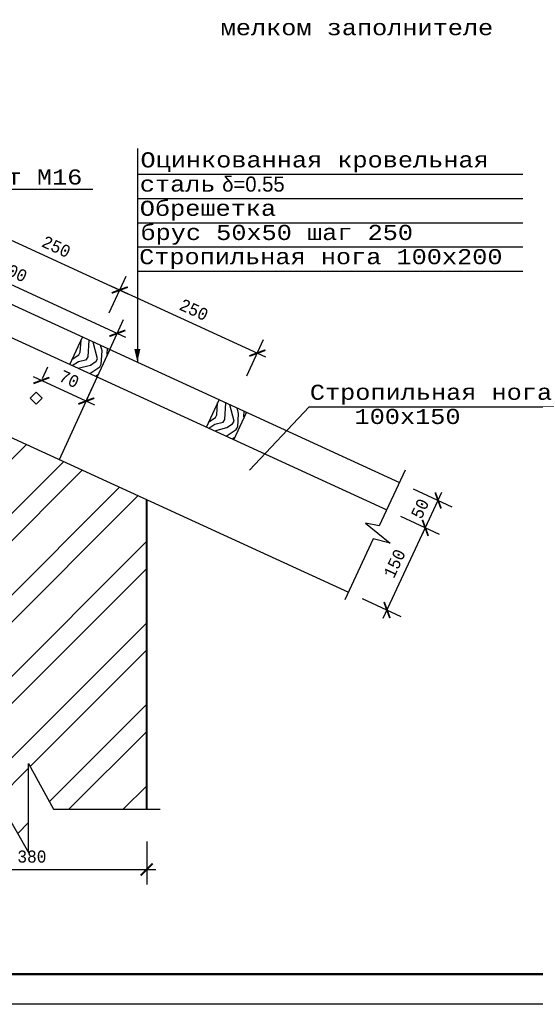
# Model space of a CAD drawing. Header units: millimetres. Extents: x -17 to 2655, y -428 to 194.
# Tile 2 of 47: x 114 to 199, y -428 to -265. Entities that reach past the tile are written whole.
import ezdxf

# ---------------------------------------------------------------- set-up
doc = ezdxf.new("R2010")
doc.units = ezdxf.units.MM
for name, color, linetype in [('лист а3', 7, 'Continuous'), ('РАЗМЕР', 5, 'Continuous'), ('Размеры', 5, 'Continuous'), ('тонкий', 251, 'Continuous')]:
    doc.layers.add(name, color=color, linetype=linetype)
doc.layers.add('Стены', color=32, linetype='Continuous', lineweight=40)
doc.layers.add('стропила', color=40, linetype='Continuous', lineweight=30)
doc.styles.add('simvol', font='SYMBOL.TTF')
doc.styles.get("Standard").update_dxf_attribs({"font": 'COUR.TTF', "width": 0.8, "height": 2})
doc.styles.add('style1', font='COUR.TTF')
doc.dimstyles.get("Standard").update_dxf_attribs({"dimtxt": 2, "dimasz": 2, "dimexe": 2.5, "dimexo": 2.5, "dimgap": 1, "dimtad": 1, "dimdec": 0, "dimzin": 0, "dimdsep": 46, "dimtxsty": 'Standard', "dimblk": 'ARCHTICK', "dimcen": -3, "dimdle": 1.5, "dimadec": 0, "dimazin": 0, "dimtfac": 0.75, "dimtdec": 0, "dimtofl": 0, "dimtmove": 0, "dimatfit": 3, "dimldrblk": 'ARCHTICK', "dimfxl": 0, "dimtvp": 1.5, "dimtolj": 1, "dimtzin": 0, "dimarcsym": 0})

# ---------------------------------------------------------------- blocks, each defined once
blk = doc.blocks.new('_ArchTick')
at = {"color": 0, "linetype": 'ByBlock', "const_width": 0.15}
blk.add_lwpolyline([(-0.5, -0.5), (0.5, 0.5)], dxfattribs=at)
blk = doc.blocks.new('*D282')
at = {"layer": 'Defpoints', "color": 0}
for p in [(127.52, -315.88), (153.07, -320.26), (150.29, -326.32)]:
    blk.add_point(p, dxfattribs=at)
at = {"layer": 'РАЗМЕР', "color": 0, "lineweight": -2}
for p, q in [((128.56, -313.61), (131.34, -307.55)), ((128.93, -309.2), (154.43, -320.89)), ((151.34, -324.05), (154.11, -317.99))]:
    blk.add_line(p, q, dxfattribs=at)
at = {"layer": 'РАЗМЕР', "color": 0, "lineweight": -2, "xscale": 2, "yscale": 2, "zscale": 2}
for p, rotation in [((130.3, -309.83), 155.3792218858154), ((153.07, -320.26), 335.3792218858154)]:
    blk.add_blockref('_ArchTick', p, dxfattribs=dict(at, rotation=rotation))
at = {"layer": 'РАЗМЕР', "color": 0, "insert": (142.57, -313.11), "char_height": 2, "attachment_point": 5, "rotation": 335.3792}
blk.add_mtext('\\A1;250', dxfattribs=at)
blk = doc.blocks.new('*D288')
at = {"layer": 'Defpoints', "color": 0}
for p in [(104.75, -305.45), (130.3, -309.83), (127.52, -315.88)]:
    blk.add_point(p, dxfattribs=at)
at = {"layer": 'РАЗМЕР', "color": 0, "lineweight": -2}
for p, q in [((105.79, -303.18), (108.56, -297.12)), ((106.16, -298.76), (131.66, -310.45)), ((128.56, -313.61), (131.34, -307.55))]:
    blk.add_line(p, q, dxfattribs=at)
at = {"layer": 'РАЗМЕР', "color": 0, "lineweight": -2, "xscale": 2, "yscale": 2, "zscale": 2}
for p, rotation in [((107.52, -299.39), 155.3792218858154), ((130.3, -309.83), 335.3792218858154)]:
    blk.add_blockref('_ArchTick', p, dxfattribs=dict(at, rotation=rotation))
at = {"layer": 'РАЗМЕР', "color": 0, "insert": (119.79, -302.68), "char_height": 2, "attachment_point": 5, "rotation": 335.3792}
blk.add_mtext('\\A1;250', dxfattribs=at)
blk = doc.blocks.new('*D290')
at = {"layer": 'Defpoints', "color": 0}
for p in [(174.48, -346.18), (180.86, -349.16), (168.14, -359.78)]:
    blk.add_point(p, dxfattribs=at)
at = {"layer": 'РАЗМЕР', "color": 0, "lineweight": -2}
for p, q in [((173.89, -364.11), (181.5, -347.8)), ((176.75, -347.24), (183.13, -350.21)), ((170.41, -360.83), (176.79, -363.81))]:
    blk.add_line(p, q, dxfattribs=at)
at = {"layer": 'РАЗМЕР', "color": 0, "lineweight": -2, "xscale": 2, "yscale": 2, "zscale": 2}
for p, rotation in [((180.86, -349.16), 64.99999999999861), ((174.52, -362.75), 244.9999999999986)]:
    blk.add_blockref('_ArchTick', p, dxfattribs=dict(at, rotation=rotation))
at = {"layer": 'РАЗМЕР', "color": 0, "insert": (175.77, -355.06), "char_height": 2, "attachment_point": 5, "rotation": 65}
blk.add_mtext('\\A1;150', dxfattribs=at)
blk = doc.blocks.new('*D291')
at = {"layer": 'Defpoints', "color": 0}
for p in [(176.59, -341.65), (182.98, -344.63), (174.48, -346.18)]:
    blk.add_point(p, dxfattribs=at)
at = {"layer": 'РАЗМЕР', "color": 0, "lineweight": -2}
for p, q in [((178.86, -342.71), (185.24, -345.68)), ((180.23, -350.52), (183.61, -343.27)), ((176.75, -347.24), (183.13, -350.21))]:
    blk.add_line(p, q, dxfattribs=at)
at = {"layer": 'РАЗМЕР', "color": 0, "lineweight": -2, "xscale": 2, "yscale": 2, "zscale": 2}
for p, rotation in [((182.98, -344.63), 64.99999999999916), ((180.86, -349.16), 244.9999999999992)]:
    blk.add_blockref('_ArchTick', p, dxfattribs=dict(at, rotation=rotation))
at = {"layer": 'РАЗМЕР', "color": 0, "insert": (179.99, -345.99), "char_height": 2, "attachment_point": 5, "rotation": 65}
blk.add_mtext('\\A1;50', dxfattribs=at)
blk = doc.blocks.new('*D293')
at = {"layer": 'Defpoints', "color": 0}
for p in [(116.45, -326.72), (124.76, -328.19), (123.88, -330.12)]:
    blk.add_point(p, dxfattribs=at)
at = {"layer": 'РАЗМЕР', "color": 0, "lineweight": -2}
for p, q in [((117.49, -324.45), (118.37, -322.51)), ((115.97, -324.16), (126.13, -328.82)), ((124.92, -327.85), (125.8, -325.92))]:
    blk.add_line(p, q, dxfattribs=at)
at = {"layer": 'РАЗМЕР', "color": 0, "lineweight": -2, "xscale": 2, "yscale": 2, "zscale": 2}
for p, rotation in [((117.33, -324.79), 155.3792218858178), ((124.76, -328.19), 335.3792218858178)]:
    blk.add_blockref('_ArchTick', p, dxfattribs=dict(at, rotation=rotation))
at = {"layer": 'РАЗМЕР', "color": 0, "insert": (121.93, -324.56), "char_height": 2, "attachment_point": 5, "rotation": 335.3792}
blk.add_mtext('\\A1;70', dxfattribs=at)
blk = doc.blocks.new('*D294')
at = {"layer": 'Defpoints', "color": 0}
for p in [(90.21, -307.56), (129.9, -316.99), (126.58, -324.23)]:
    blk.add_point(p, dxfattribs=at)
at = {"layer": 'РАЗМЕР', "color": 0, "lineweight": -2}
for p, q in [((91.26, -305.29), (94.57, -298.05)), ((92.17, -299.7), (131.26, -317.61)), ((127.62, -321.96), (130.94, -314.72))]:
    blk.add_line(p, q, dxfattribs=at)
at = {"layer": 'РАЗМЕР', "color": 0, "lineweight": -2, "xscale": 2, "yscale": 2, "zscale": 2}
for p, rotation in [((93.53, -300.32), 155.3792218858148), ((129.9, -316.99), 335.3792218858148)]:
    blk.add_blockref('_ArchTick', p, dxfattribs=dict(at, rotation=rotation))
at = {"layer": 'РАЗМЕР', "color": 0, "insert": (112.6, -306.73), "char_height": 2, "attachment_point": 5, "rotation": 335.3792}
blk.add_mtext('\\A1;400', dxfattribs=at)
blk = doc.blocks.new('*D296')
at = {"layer": 'Defpoints', "color": 0}
for p in [(96.76, -398.5), (134.76, -398.5), (134.76, -405.65)]:
    blk.add_point(p, dxfattribs=at)
at = {"layer": 'Размеры', "color": 0, "lineweight": -2}
for p, q in [((96.76, -401), (96.76, -408.15)), ((134.76, -401), (134.76, -408.15)), ((95.26, -405.65), (136.26, -405.65))]:
    blk.add_line(p, q, dxfattribs=at)
at = {"layer": 'Размеры', "color": 0, "lineweight": -2, "xscale": 2, "yscale": 2, "zscale": 2, "rotation": 180}
blk.add_blockref('_ArchTick', (96.76, -405.65), dxfattribs=at)
at = {"layer": 'Размеры', "color": 0, "lineweight": -2, "xscale": 2, "yscale": 2, "zscale": 2}
blk.add_blockref('_ArchTick', (134.76, -405.65), dxfattribs=at)
at = {"layer": 'Размеры', "color": 0, "insert": (115.76, -403.52), "char_height": 2, "attachment_point": 5}
blk.add_mtext('\\A1;380', dxfattribs=at)

msp = doc.modelspace()

# ---------------------------------------------------------------- hatches: boundary and pattern name
at = {"layer": 'тонкий'}
h = msp.add_hatch(dxfattribs=at)
h.set_pattern_fill('ENDGRAIN', color=256, scale=10, angle=60, style=0, pattern_type=2)
h.set_pattern_definition([(60, (-92.988, 278.442), (-3.66025, 13.66025), [0.5, -9.5]), (60, (-97.354, 272.879), (-3.66025, 13.66025), [1, -9]), (60, (-94.537, 278.759), (-3.66025, 13.66025), [0.5, -9.5]), (60, (-98.403, 274.062), (-3.66025, 13.66025), [0.5, -9.5]), (60, (-95.836, 279.509), (-3.66025, 13.66025), [0.5, -9.5]), (60, (-99.019, 274.995), (-3.66025, 13.66025), [0.5, -9.5]), (60, (-96.702, 280.009), (-3.66025, 13.66025), [0.5, -9.5]), (60, (-100.318, 275.745), (-3.66025, 13.66025), [0.5, -5.5, 0.5, -3.5]), (60, (-101.184, 276.245), (-3.66025, 13.66025), [1, -5, 0.5, -3.5]), (60, (-102.733, 276.562), (-3.66025, 13.66025), [0.5, -1.5, 0.5, -4, 0.5, -3]), (60, (-103.849, 276.629), (-3.66025, 13.66025), [0.5, -2, 1, -6.5]), (60, (-101.032, 282.509), (-3.66025, 13.66025), [0.5, -9.5]), (60, (-104.715, 277.129), (-3.66025, 13.66025), [0.5, -2.5, 0.5, -6.5]), (105, (-96.988, 271.5134), (-8.660254, 5), [1.41421, -12.72793]), (105, (-92.738, 278.875), (-8.660254, 5), [2.82843, -11.31371]), (105, (-97.0684, 281.375), (-8.660254, 5), [0.7071, -13.43504]), (105, (-102.1844, 274.5134), (-8.660254, 5), [2.12132, -12.02082]), (105, (-97.9344, 281.875), (-8.660254, 5), [3.53553, -10.6066]), (105, (-99.2334, 282.625), (-8.660254, 5), [2.12132, -12.02082]), (15, (-101.0995, 281.3926), (5, 8.660254), [0.7071, -13.43504]), (15, (-95.921, 274.3615), (5, 8.660254), [1.41421, -12.72793]), (15, (-99.135, 276.7945), (5, 8.660254), [1.41421, -12.72793]), (15, (-95.903, 278.3926), (5, 8.660254), [1.41421, -12.72793]), (15, (-99.6174, 279.9596), (5, 8.660254), [1.41421, -12.72793]), (15, (-100.2334, 280.8926), (5, 8.660254), [2.12132, -12.02082]), (15, (-96.287, 275.7275), (5, 8.660254), [2.12132, -12.02082]), (15, (-95.97, 277.2766), (5, 8.660254), [2.12132, -12.02082]), (15, (-99.7514, 277.7275), (5, 8.660254), [2.12132, -12.02082]), (15, (-99.6844, 278.8436), (5, 8.660254), [2.12132, -12.02082]), (86.56505, (-98.4703, 272.9464), (5, 8.660254), [1.11803, -21.24265]), (86.56505, (-94.2873, 279.1916), (5, 8.660254), [4.47214, -17.88854]), (86.56505, (-95.5863, 279.9416), (5, 8.660254), [4.47214, -17.88854]), (86.56505, (-96.4523, 280.4416), (5, 8.660254), [4.47214, -6.7, 2.2361, -8.95244]), (86.56505, (-97.2514, 282.0577), (5, 8.660254), [1.11803, -21.24265]), (86.56505, (-104.7825, 276.0134), (5, 8.660254), [1.11803, -21.24265]), (86.56505, (-100.7825, 282.9416), (5, 8.660254), [2.23607, -20.12461]), (33.43495, (-94.2382, 276.2766), (5, 8.660254), [2.23607, -20.12461]), (33.43495, (-98.1533, 274.4955), (5, 8.660254), [2.23607, -20.12461]), (33.43495, (-96.8543, 273.7455), (5, 8.660254), [1.11803, -21.24261]), (33.43495, (-98.7693, 275.4285), (5, 8.660254), [3.3541, -19.00658]), (33.43495, (-97.7693, 277.1605), (5, 8.660254), [2.23607, -20.12461]), (33.43495, (-97.7023, 278.2766), (5, 8.660254), [2.23607, -20.12461]), (33.43495, (-100.0684, 276.1785), (5, 8.660254), [1.11803, -21.24261]), (33.43495, (-100.6844, 277.1115), (5, 8.660254), [1.11803, -21.24261]), (33.43495, (-100.4164, 281.5756), (5, 8.660254), [1.11803, -21.24261]), (33.43495, (-97.6354, 279.3926), (5, 8.660254), [1.11803, -21.24261]), (33.43495, (-102.4834, 276.9955), (5, 8.660254), [3.3541, -19.00658]), (33.43495, (-103.5995, 277.0625), (5, 8.660254), [2.23607, -20.12461]), (33.43495, (-98.2514, 280.3256), (5, 8.660254), [1.118, -10.062, 1.118, -10.06268]), (33.43495, (-101.4834, 278.7275), (5, 8.660254), [2.23607, -20.12461]), (33.43495, (-102.0995, 279.6605), (5, 8.660254), [2.23607, -20.12461]), (33.43495, (-104.4655, 277.5625), (5, 8.660254), [2.23607, -20.12461]), (33.43495, (-102.9655, 280.1605), (5, 8.660254), [2.23607, -20.12461])])
h.paths.add_polyline_path([(128.6911, -319.6968), (124.1456, -317.6137), (122.0325, -322.1453), (126.578, -324.2284)])
h = msp.add_hatch(dxfattribs=at)
h.set_pattern_fill('ENDGRAIN', color=256, scale=10, angle=60, style=0, pattern_type=2)
h.set_pattern_definition([(60, (-70.392, 268.087), (-3.66025, 13.66025), [0.5, -9.5]), (60, (-74.758, 262.524), (-3.66025, 13.66025), [1, -9]), (60, (-71.942, 268.404), (-3.66025, 13.66025), [0.5, -9.5]), (60, (-75.808, 263.707), (-3.66025, 13.66025), [0.5, -9.5]), (60, (-73.241, 269.154), (-3.66025, 13.66025), [0.5, -9.5]), (60, (-76.424, 264.64), (-3.66025, 13.66025), [0.5, -9.5]), (60, (-74.107, 269.654), (-3.66025, 13.66025), [0.5, -9.5]), (60, (-77.723, 265.39), (-3.66025, 13.66025), [0.5, -5.5, 0.5, -3.5]), (60, (-78.589, 265.89), (-3.66025, 13.66025), [1, -5, 0.5, -3.5]), (60, (-80.138, 266.207), (-3.66025, 13.66025), [0.5, -1.5, 0.5, -4, 0.5, -3]), (60, (-81.254, 266.274), (-3.66025, 13.66025), [0.5, -2, 1, -6.5]), (60, (-78.437, 272.154), (-3.66025, 13.66025), [0.5, -9.5]), (60, (-82.12, 266.774), (-3.66025, 13.66025), [0.5, -2.5, 0.5, -6.5]), (105, (-74.3925, 261.1584), (-8.660254, 5), [1.41421, -12.72793]), (105, (-70.1425, 268.5196), (-8.660254, 5), [2.82843, -11.31371]), (105, (-74.4726, 271.0196), (-8.660254, 5), [0.7071, -13.43504]), (105, (-79.5886, 264.1584), (-8.660254, 5), [2.12132, -12.02082]), (105, (-75.3386, 271.5196), (-8.660254, 5), [3.53553, -10.6066]), (105, (-76.638, 272.2696), (-8.660254, 5), [2.12132, -12.02082]), (15, (-78.504, 271.0375), (5, 8.660254), [0.7071, -13.43504]), (15, (-73.3255, 264.0064), (5, 8.660254), [1.41421, -12.72793]), (15, (-76.5396, 266.4395), (5, 8.660254), [1.41421, -12.72793]), (15, (-73.3075, 268.0375), (5, 8.660254), [1.41421, -12.72793]), (15, (-77.0216, 269.6045), (5, 8.660254), [1.41421, -12.72793]), (15, (-77.638, 270.5375), (5, 8.660254), [2.12132, -12.02082]), (15, (-73.6915, 265.3725), (5, 8.660254), [2.12132, -12.02082]), (15, (-73.3745, 266.9215), (5, 8.660254), [2.12132, -12.02082]), (15, (-77.1556, 267.3725), (5, 8.660254), [2.12132, -12.02082]), (15, (-77.0886, 268.4885), (5, 8.660254), [2.12132, -12.02082]), (86.56505, (-75.8745, 262.5914), (5, 8.660254), [1.11803, -21.24265]), (86.56505, (-71.6915, 268.8366), (5, 8.660254), [4.47214, -17.88854]), (86.56505, (-72.9905, 269.5866), (5, 8.660254), [4.47214, -17.88854]), (86.56505, (-73.8566, 270.0866), (5, 8.660254), [4.47214, -6.7, 2.2361, -8.95244]), (86.56505, (-74.6556, 271.7026), (5, 8.660254), [1.11803, -21.24265]), (86.56505, (-82.1867, 265.6584), (5, 8.660254), [1.11803, -21.24265]), (86.56505, (-78.1867, 272.5866), (5, 8.660254), [2.23607, -20.12461]), (33.43495, (-71.6425, 265.9215), (5, 8.660254), [2.23607, -20.12461]), (33.43495, (-75.5575, 264.1404), (5, 8.660254), [2.23607, -20.12461]), (33.43495, (-74.2585, 263.3904), (5, 8.660254), [1.11803, -21.24261]), (33.43495, (-76.1736, 265.0734), (5, 8.660254), [3.3541, -19.00658]), (33.43495, (-75.1736, 266.8055), (5, 8.660254), [2.23607, -20.12461]), (33.43495, (-75.1066, 267.9215), (5, 8.660254), [2.23607, -20.12461]), (33.43495, (-77.4726, 265.8234), (5, 8.660254), [1.11803, -21.24261]), (33.43495, (-78.0886, 266.7564), (5, 8.660254), [1.11803, -21.24261]), (33.43495, (-77.8207, 271.2205), (5, 8.660254), [1.11803, -21.24261]), (33.43495, (-75.0396, 269.0375), (5, 8.660254), [1.11803, -21.24261]), (33.43495, (-79.8877, 266.6404), (5, 8.660254), [3.3541, -19.00658]), (33.43495, (-81.0037, 266.7074), (5, 8.660254), [2.23607, -20.12461]), (33.43495, (-75.6556, 269.9705), (5, 8.660254), [1.118, -10.062, 1.118, -10.06268]), (33.43495, (-78.8877, 268.3725), (5, 8.660254), [2.23607, -20.12461]), (33.43495, (-79.5037, 269.3055), (5, 8.660254), [2.23607, -20.12461]), (33.43495, (-81.8697, 267.2074), (5, 8.660254), [2.23607, -20.12461]), (33.43495, (-80.3697, 269.8055), (5, 8.660254), [2.23607, -20.12461])])
h.paths.add_polyline_path([(151.2869, -330.0518), (146.7414, -327.9687), (144.6283, -332.5004), (149.1738, -334.5835)])
h = msp.add_hatch(dxfattribs=at)
h.set_pattern_fill('ANSI32', color=256, style=0)
h.set_pattern_definition([(45, (-74.392, 261.158), (-6.73519, 6.73519), []), (45, (-69.902, 261.158), (-6.73519, 6.73519), [])])
h.paths.add_polyline_path([(96.7633, -377.7734), (106.7633, -377.7734), (108.1654, -378.2258), (110.228, -378.7785), (108.1654, -379.4926), (106.7633, -379.8974), (96.7633, -379.8974), (96.7633, -395.6799), (111.1362, -395.6799), (115.2244, -402.8492), (115.2244, -388.1233), (119.3125, -395.6799), (134.7633, -395.6799), (134.7633, -344.4796), (106.7633, -331.6479), (106.7633, -337.0652), (96.7633, -337.0652)])

# ---------------------------------------------------------------- linework, layer by layer
for p, q in [((133.2118, -286.4151), (133.2118, -321.7684)), ((133.2118, -290.7055), (196.9718, -290.7055)), ((133.2118, -294.7055), (196.9718, -294.7055)), ((133.2118, -298.7055), (196.9718, -298.7055)), ((133.2118, -302.7055), (196.9718, -302.7055)), ((133.2118, -306.7055), (196.9718, -306.7055)), ((161.6306, -329.1275), (206.4089, -329.1275))]:
    msp.add_line(p, q)
at = {"color": 7}
msp.add_line((125.8243, -293.1997), (103.4352, -293.1997), dxfattribs=at)
at = {"color": 7, "lineweight": 30}
for p, q in [((122.0325, -322.1453), (124.1456, -317.6138)), ((126.564, -324.2584), (128.6771, -319.7269)), ((144.6283, -332.5004), (146.7414, -327.9689)), ((149.1598, -334.6135), (151.2729, -330.0819))]:
    msp.add_line(p, q, dxfattribs=at)
at = {"layer": 'лист а3', "color": 7}
msp.add_lwpolyline([(-14.4941, -427.9324), (-14.4941, -130.9324), (405.5059, -130.9324), (405.5059, -427.9324), (-14.4941, -427.9324)], dxfattribs=at)
at = {"layer": 'лист а3', "color": 7, "lineweight": 50}
msp.add_lwpolyline([(5.5059, -135.9324), (400.5059, -135.9324), (400.5059, -422.9324), (5.5059, -422.9324), (5.5059, -135.9324)], dxfattribs=at)
at = {"layer": 'лист а3'}
msp.add_lwpolyline([(133.2118, -321.7684, 0, 1, 0), (133.2118, -319.5982, 1, 1, 0)], format="xyseb", dxfattribs=at)
at = {"layer": 'Стены'}
msp.add_line((134.7633, -395.6799), (134.7633, -344.4796), dxfattribs=at)
at = {"layer": 'стропила'}
for p, q in [((65.9098, -290.9257), (176.5932, -341.6491)), ((63.7967, -295.4573), (174.4801, -346.1807)), ((120.3287, -337.8646), (126.5778, -324.2283)), ((106.7633, -331.6479), (168.1407, -359.7756))]:
    msp.add_line(p, q, dxfattribs=at)
at = {"layer": 'тонкий'}
msp.add_line((161.6306, -329.1275), (151.7856, -339.6445), dxfattribs=at)
at = {"layer": 'тонкий', "color": 7}
msp.add_lwpolyline([(116.4477, -328.7183), (117.4477, -327.7183), (116.4477, -326.7183), (115.4477, -327.7183)], close=True, dxfattribs=at)
at = {"layer": 'тонкий'}
for points in [[(177.5415, -339.6154), (173.2406, -348.8388), (170.9888, -348.3799), (175.031, -351.6704), (172.2419, -350.9804), (167.5422, -361.059)], [(93.6933, -395.6799), (111.1362, -395.6799), (115.2244, -402.8492), (115.2244, -388.1233), (119.3125, -395.6799), (136.9869, -395.6799)]]:
    msp.add_lwpolyline(points, dxfattribs=at)

# ---------------------------------------------------------------- texts
for s, style, p in [('мелком заполнителе', 'style1', (146.9967, -267.7005)), ('Оцинкованная кровельная', 'style1', (133.7261, -289.5639)), ('d=0.55', 'simvol', (147.2592, -293.5687)), ('сталь', 'style1', (133.6141, -293.5687)), ('Обрешетка', 'style1', (133.6141, -297.5687)), ('брус 50x50 шаг 250', 'style1', (133.7261, -301.5687)), ('Стропильная нога 100x200', 'style1', (133.5022, -305.5687)), ('Стропильная нога', 'style1', (161.7542, -327.9879)), ('100x150', 'style1', (169.1498, -331.9879))]:
    msp.add_text(s, height=2.5, dxfattribs=dict(style=style)).set_placement(p)
at = {"color": 7, "style": 'style1'}
msp.add_text('Болт М16', height=2.5, dxfattribs=at).set_placement((104.0632, -292.3931))

# ---------------------------------------------------------------- dimensions: what is measured, and where the dimension line sits
at = {"layer": 'РАЗМЕР'}
for p1, p2, distance, text, picture, middle in [((104.7457, -305.4479), (127.5198, -315.8847), 6.6645, '250', '*D288', (119.7941, -302.6768)), ((90.2144, -307.5639), (126.578, -324.2284), 7.9635, '400', '*D294', (112.5987, -306.7258)), ((127.5198, -315.8847), (150.294, -326.3215), 6.6645, '250', '*D282', (142.5683, -313.1136)), ((168.1407, -359.7756), (174.4801, -346.1807), -7.0418, '150', '*D290', (175.7675, -355.0565))]:
    dim = msp.add_aligned_dim(p1=p1, p2=p2, distance=distance, text=text, dimstyle='Standard', dxfattribs=at)
    dim.commit()
    dim.dimension.update_dxf_attribs({"geometry": picture, "text_midpoint": middle})
dim = msp.add_linear_dim(base=(124.7614, -328.1919), p1=(116.4477, -326.7183), p2=(123.8766, -330.1227), angle=335.379222, text='70', dimstyle='Standard', dxfattribs=at)
dim.commit()
dim.dimension.update_dxf_attribs({"geometry": '*D293', "text_midpoint": (121.047, -326.4896), "dimtype": 161})
dim = msp.add_linear_dim(base=(182.9753, -344.6251), p1=(174.4801, -346.1807), p2=(176.5932, -341.6491), angle=245, text='50', dimstyle='Standard', dxfattribs=at)
dim.commit()
dim.dimension.update_dxf_attribs({"geometry": '*D291', "text_midpoint": (179.9938, -345.9933)})
at = {"layer": 'Размеры'}
dim = msp.add_linear_dim(base=(134.7633, -405.6451), p1=(96.7633, -398.4961), p2=(134.7633, -398.4961), text='380', dimstyle='Standard', override={"dimtmove": 1}, dxfattribs=at)
dim.commit()
dim.dimension.update_dxf_attribs({"geometry": '*D296', "text_midpoint": (115.7633, -403.5212)})

doc.saveas('drawing.dxf')
